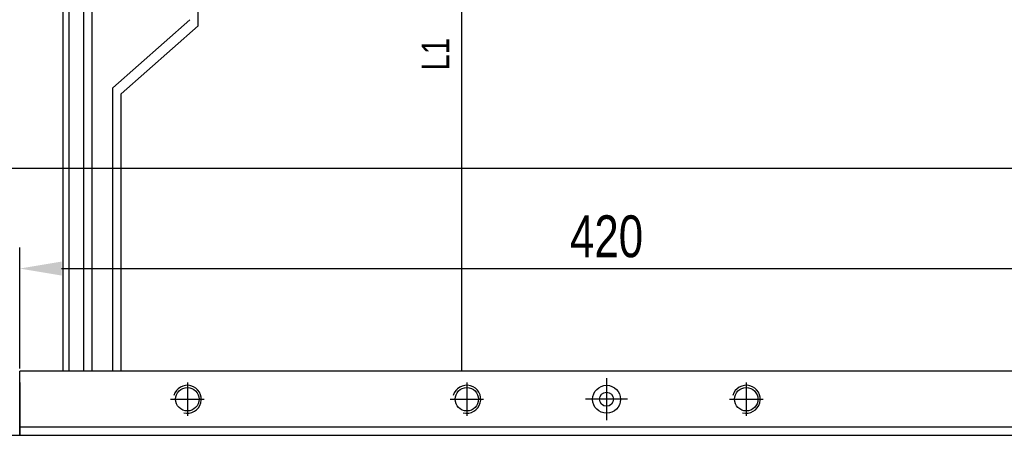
# Model space of a CAD drawing. Extents: x 4 to 2311, y -23 to 1597.
# Tile 4 of 22: x 197 to 550, y 957 to 1107. Entities that reach past the tile are written whole.
import ezdxf

# ---------------------------------------------------------------- set-up
doc = ezdxf.new("R2010")
doc.units = 0
doc.header["$LTSCALE"] = 7
doc.header["$MEASUREMENT"] = 0
doc.linetypes.add('CENTER2', pattern=[28.575, 19.05, -3.175, 3.175, -3.175])
doc.layers.get('0').update_dxf_attribs({"linetype": 'CONTINUOUS'})
doc.layers.get('DEFPOINTS').update_dxf_attribs({"linetype": 'CONTINUOUS'})
doc.layers.add('C', color=1, linetype='CENTER2')
doc.layers.add('D', color=4, linetype='CONTINUOUS')
doc.styles.add('ROMANS', font='ROMANS.shx', dxfattribs={"width": 0.8})
doc.styles.get("Standard").update_dxf_attribs({"font": 'Gulim.ttf', "width": 0.8})
doc.dimstyles.new('ISO-25', dxfattribs={"dimscale": 4, "dimtxt": 2.5, "dimasz": 2.5, "dimexe": 1.25, "dimexo": 0.25, "dimtad": 1, "dimdsep": 46, "dimtxsty": 'ROMANS', "dimcen": 2.5, "dimclrd": 4, "dimclre": 4, "dimadec": 0, "dimazin": 0, "dimtfac": 1, "dimtmove": 0, "dimatfit": 3, "dimfxl": 0, "dimlwd": 9, "dimlwe": 9, "dimarcsym": 0})

# ---------------------------------------------------------------- blocks, each defined once
blk = doc.blocks.new('*D26')
at = {"color": 4, "lineweight": 25}
for p, q in [((197.19, 982.24), (197.19, 1025.55)), ((617.19, 982.74), (617.19, 1025.55)), ((212.19, 1018.05), (602.19, 1018.05))]:
    blk.add_line(p, q, dxfattribs=at)
at = {"color": 4}
for points in [[(212.19, 1020.55), (212.19, 1015.55), (197.19, 1018.05)], [(602.19, 1020.55), (602.19, 1015.55), (617.19, 1018.05)]]:
    blk.add_solid(points, dxfattribs=at)
at = {"layer": 'DEFPOINTS', "color": 0}
for p in [(617.19, 1018.05), (197.19, 980.74), (617.19, 981.24)]:
    blk.add_point(p, dxfattribs=at)
at = {"color": 4, "insert": (407.19, 1029.5), "char_height": 15, "attachment_point": 5}
blk.add_mtext('420', dxfattribs=at)
blk = doc.blocks.new('M10-b')
blk.add_circle((0, 0), 4.19)
at = {"layer": 'C'}
for p, q in [((0, 6), (0, -6)), ((-6, 0), (6, 0))]:
    blk.add_line(p, q, dxfattribs=at)
at = {"layer": 'D'}
blk.add_arc((0, 0), 5, 255, 165, dxfattribs=at)
blk = doc.blocks.new('*D43')
at = {"color": 4, "lineweight": 25}
for p, q in [((117.19, 958.74), (117.19, 1061.51)), ((1717.19, 958.74), (1717.19, 1061.51)), ((132.19, 1054.01), (1702.19, 1054.01))]:
    blk.add_line(p, q, dxfattribs=at)
at = {"color": 4}
for points in [[(132.19, 1056.51), (132.19, 1051.51), (117.19, 1054.01)], [(1702.19, 1056.51), (1702.19, 1051.51), (1717.19, 1054.01)]]:
    blk.add_solid(points, dxfattribs=at)
at = {"layer": 'DEFPOINTS', "color": 0}
for p in [(1717.19, 1054.01), (117.19, 957.24), (1717.19, 957.24)]:
    blk.add_point(p, dxfattribs=at)
at = {"color": 4, "insert": (917.19, 1065.48), "char_height": 15, "attachment_point": 5}
blk.add_mtext('L=STROKE+580', dxfattribs=at)

msp = doc.modelspace()

# ---------------------------------------------------------------- linework, layer by layer
at = {"color": 6}
msp.add_line((355.24551, 1156.81881), (355.24551, 981.236), dxfattribs=at)
for p, q in [((220.107, 981.236), (220.107, 1117.88357)), ((223.107, 981.236), (223.107, 1117.03572)), ((212.807, 981.236), (212.807, 1111.32099)), ((214.907, 981.236), (214.907, 1110.40409)), ((230.49584, 1082.77369), (258.07274, 1107.1917)), ((230.49584, 981.236), (230.49584, 1082.77369)), ((617.194, 981.236), (197.194, 981.236)), ((197.194, 958.236), (197.194, 981.236)), ((197.194, 977.236), (197.194, 958.236)), ((617.194, 961.236), (197.194, 961.236)), ((1716.194, 958.236), (118.194, 958.236))]:
    msp.add_line(p, q)
msp.add_lwpolyline([(233.54584, 981.236), (233.54584, 1080.64591), (261.11431, 1105.0452), (261.11431, 1156.81881)])
for radius in [5, 2.5]:
    msp.add_circle((407.194, 971.236), radius)
at = {"layer": 'C'}
for p, q in [((407.194, 978.736), (407.194, 963.736)), ((414.694, 971.236), (399.694, 971.236))]:
    msp.add_line(p, q, dxfattribs=at)

# ---------------------------------------------------------------- block references
for p in [(257.194, 971.236), (357.194, 971.236), (457.194, 971.236)]:
    msp.add_blockref('M10-b', p)

# ---------------------------------------------------------------- texts
at = {"color": 6, "insert": (345.98085, 1094.78993), "char_height": 10, "attachment_point": 5, "rotation": 90}
msp.add_mtext('L1', dxfattribs=at)

# ---------------------------------------------------------------- dimensions: what is measured, and where the dimension line sits
dim = msp.add_linear_dim(base=(1717.194, 1054.01), p1=(117.194, 957.236), p2=(1717.194, 957.236), text='L=STROKE+580', dimstyle='ISO-25', override={"dimscale": 6, "dimdec": 4, "dimtxsty": 'Standard', "dimclrt": 4, "dimtdec": 4, "dimlwd": 25, "dimlwe": 25})
dim.commit()
dim.dimension.update_dxf_attribs({"geometry": '*D43', "text_midpoint": (917.194, 1065.47971)})
dim = msp.add_linear_dim(base=(617.194, 1018.052), p1=(197.194, 980.736), p2=(617.194, 981.236), dimstyle='ISO-25', override={"dimscale": 6, "dimdec": 4, "dimtxsty": 'Standard', "dimclrt": 4, "dimtdec": 4, "dimlwd": 25, "dimlwe": 25})
dim.commit()
dim.dimension.update_dxf_attribs({"geometry": '*D26', "text_midpoint": (407.194, 1029.50174)})

doc.saveas('drawing.dxf')
